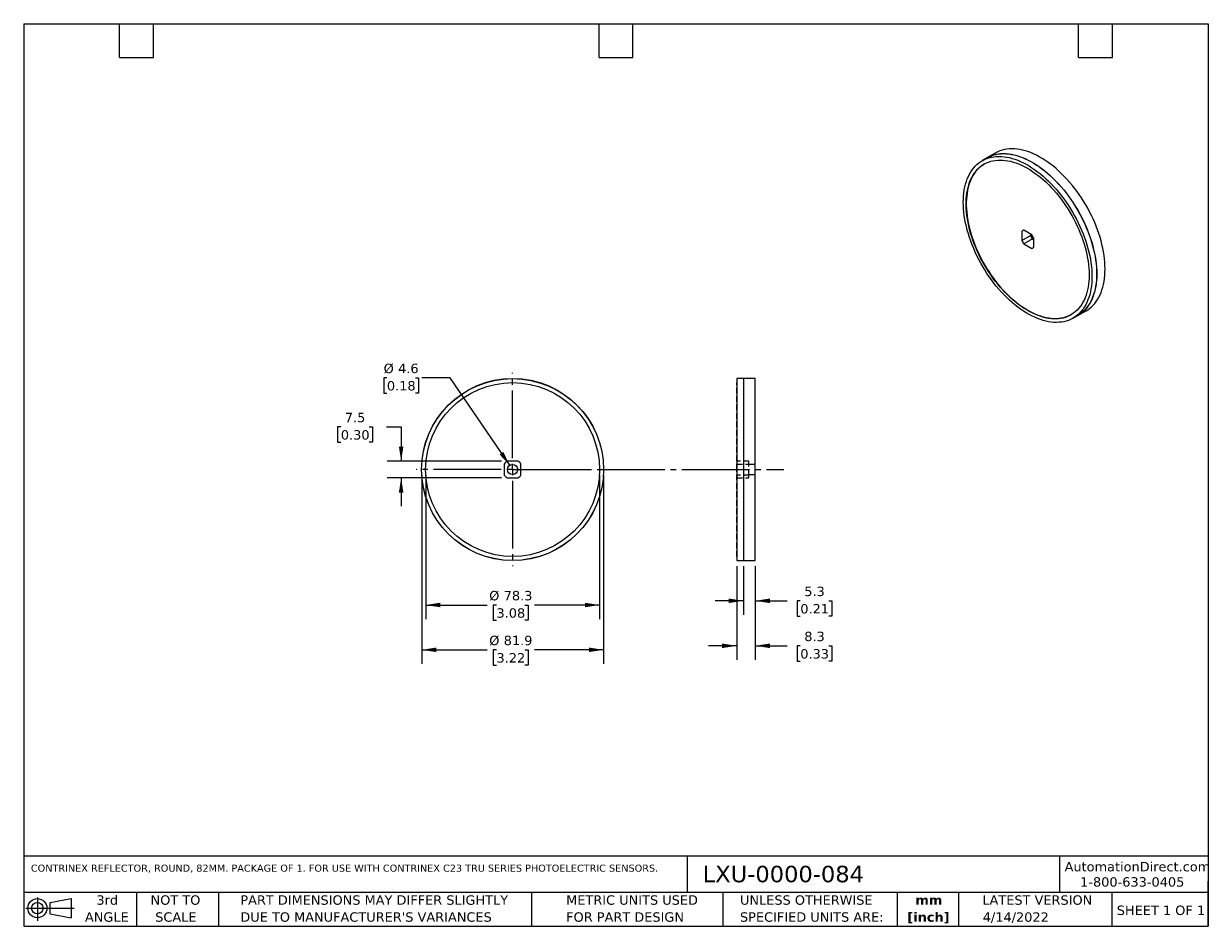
# Model space of a CAD drawing. Header units: millimetres. Extents: x 13 to 546, y 13 to 419.
import ezdxf

# ---------------------------------------------------------------- set-up
doc = ezdxf.new("R2010")
doc.units = ezdxf.units.MM
doc.header["$LTSCALE"] = 2
for name, pattern in [('SLD-Center', [19.05, 15.24, -1.27, 1.27, -1.27]), ('SLD-Dashed', [1.905, 1.27, -0.635]), ('SLD-Solid', [0])]:
    doc.linetypes.add(name, pattern=pattern)
doc.layers.add('CENTER', color=40, linetype='SLD-Center')
doc.layers.add('HIDDEN', color=102, linetype='SLD-Dashed')
doc.layers.add('DIMENSIONS', color=140, linetype='SLD-Solid', lineweight=25)
doc.layers.add('TEXT', color=140, linetype='SLD-Solid', lineweight=25)
doc.styles.add('SLDTEXTSTYLE0', font='VERDANA.TTF')
doc.styles.add('SLDTEXTSTYLE1', font='VERDANAB.TTF')
doc.dimstyles.new('SLDDIMSTYLE0', dxfattribs={"dimtxt": 4.316016, "dimasz": 6.604, "dimexe": 0, "dimexo": 0.0625, "dimgap": 1.079004, "dimtad": 0, "dimtih": 1, "dimtoh": 1, "dimrnd": 1e-09, "dimzin": 12, "dimdsep": 46, "dimtxsty": 'SLDTEXTSTYLE0', "dimsah": 1, "dimcen": 0.09, "dimadec": 0, "dimazin": 3, "dimtfac": 1, "dimtofl": 0, "dimtmove": 0, "dimatfit": 3, "dimfxl": 0, "dimfrac": 2, "dimtolj": 1, "dimtzin": 12, "dimarcsym": 0})
doc.dimstyles.new('SLDDIMSTYLE1', dxfattribs={"dimtxt": 4.316016, "dimasz": 6.604, "dimexe": 0, "dimexo": 0.0625, "dimgap": 1.079004, "dimtad": 0, "dimtih": 1, "dimtoh": 1, "dimrnd": 1e-09, "dimzin": 12, "dimdsep": 46, "dimtxsty": 'SLDTEXTSTYLE0', "dimsah": 1, "dimcen": 0.09, "dimadec": 0, "dimazin": 3, "dimtfac": 1, "dimtmove": 0, "dimatfit": 0, "dimfxl": 0, "dimfrac": 2, "dimtolj": 1, "dimtzin": 12, "dimarcsym": 0})
doc.dimstyles.new('SLDDIMSTYLE2', dxfattribs={"dimtxt": 4.316016, "dimasz": 6.604, "dimexe": 0, "dimexo": 0.0625, "dimgap": 1.079004, "dimtad": 0, "dimtih": 1, "dimtoh": 1, "dimrnd": 1e-09, "dimzin": 12, "dimdsep": 46, "dimtxsty": 'SLDTEXTSTYLE0', "dimsah": 1, "dimcen": 0, "dimadec": 0, "dimazin": 3, "dimtfac": 1, "dimtofl": 0, "dimtmove": 0, "dimatfit": 3, "dimfxl": 0, "dimfrac": 2, "dimtolj": 1, "dimtzin": 12, "dimarcsym": 0})

# ---------------------------------------------------------------- blocks, each defined once
blk = doc.blocks.new('Block11')
at = {"color": 7, "linetype": 'SLD-Solid', "lineweight": 18}
for p, q in [((0, 5.76), (21.75, 5.76)), ((5.18, 10.62), (5.18, 0)), ((10.96, 8.33), (20.35, 10.06)), ((10.96, 3.19), (10.96, 8.33)), ((20.35, 10.06), (20.35, 1.46)), ((10.96, 3.19), (20.35, 1.46))]:
    blk.add_line(p, q, dxfattribs=at)
for radius in [4.3, 2.57]:
    blk.add_circle((5.18, 5.76), radius, dxfattribs=at)
blk = doc.blocks.new('Block12')
at = {"color": 7, "linetype": 'Continuous'}
blk.add_blockref('Block11', (0, 0), dxfattribs=at)
blk = doc.blocks.new('SW_NOTE_0')
at = {"layer": 'TEXT', "color": 0, "char_height": 4.233, "attachment_point": 2, "style": 'SLDTEXTSTYLE1'}
for s, insert in [('mm', (5.69, 5.38)), ('[inch]', (5.52, -2.27))]:
    blk.add_mtext(s, dxfattribs=dict(at, insert=insert))
blk = doc.blocks.new('SW_NOTE_0_1')
at = {"layer": 'TEXT', "color": 0, "char_height": 4.2333, "attachment_point": 1, "style": 'SLDTEXTSTYLE0'}
for s, insert in [('UNLESS OTHERWISE ', (0, 5.38)), ('SPECIFIED UNITS ARE:', (0, -2.27))]:
    blk.add_mtext(s, dxfattribs=dict(at, insert=insert))
blk = doc.blocks.new('SW_NOTE_0_2')
at = {"layer": 'TEXT', "color": 0, "char_height": 4.2333, "attachment_point": 1, "style": 'SLDTEXTSTYLE0'}
for s, insert in [('PART DIMENSIONS MAY DIFFER SLIGHTLY ', (0, 5.38)), ("DUE TO MANUFACTURER'S VARIANCES", (0, -2.27))]:
    blk.add_mtext(s, dxfattribs=dict(at, insert=insert))
blk = doc.blocks.new('SW_NOTE_0_3')
at = {"layer": 'TEXT', "color": 0, "char_height": 4.233, "attachment_point": 2, "style": 'SLDTEXTSTYLE0'}
for s, insert in [('NOT TO', (10.52, 5.38)), ('SCALE', (10.71, -2.27))]:
    blk.add_mtext(s, dxfattribs=dict(at, insert=insert))
blk = doc.blocks.new('SW_NOTE_0_4')
at = {"layer": 'TEXT', "color": 0, "char_height": 4.233, "attachment_point": 2, "style": 'SLDTEXTSTYLE0'}
for s, insert in [('3rd', (4.63, 5.38)), ('ANGLE', (4.44, -2.27))]:
    blk.add_mtext(s, dxfattribs=dict(at, insert=insert))
blk = doc.blocks.new('SW_NOTE_0_5')
at = {"layer": 'TEXT', "color": 0, "char_height": 4.2333, "attachment_point": 1, "style": 'SLDTEXTSTYLE0'}
for s, insert in [('METRIC UNITS USED ', (0, 5.38)), ('FOR PART DESIGN', (0, -2.27))]:
    blk.add_mtext(s, dxfattribs=dict(at, insert=insert))
blk = doc.blocks.new('_D')
at = {"layer": 'DIMENSIONS'}
for p, q in [((193.7, 215.82), (193.7, 151.01)), ((272, 215.82), (272, 151.01)), ((193.7, 157.36), (221.35, 157.36)), ((225.58, 157.36), (224.13, 157.36)), ((224.13, 157.36), (224.13, 150.5)), ((238.4, 157.36), (239.85, 157.36)), ((239.85, 157.36), (239.85, 150.5)), ((272, 157.36), (242.63, 157.36)), ((224.13, 150.5), (225.58, 150.5)), ((239.85, 150.5), (238.4, 150.5))]:
    blk.add_line(p, q, dxfattribs=at)
for points in [[(193.7, 157.36), (200.3, 156.34), (200.3, 158.38)], [(272, 157.36), (265.39, 158.38), (265.39, 156.34)]]:
    blk.add_solid(points, dxfattribs=at)
at = {"layer": 'DIMENSIONS', "char_height": 4.233, "attachment_point": 1, "style": 'SLDTEXTSTYLE0'}
for s, insert in [('%%c', (222.32, 163.7)), ('78.3', (228.84, 163.7)), ('3.08', (225.58, 155.88))]:
    blk.add_mtext(s, dxfattribs=dict(at, insert=insert))
blk = doc.blocks.new('_D_1')
at = {"layer": 'DIMENSIONS'}
for p, q in [((191.9, 215.82), (191.9, 130.84)), ((273.8, 215.82), (273.8, 130.84)), ((191.9, 137.19), (221.35, 137.19)), ((225.58, 137.19), (224.13, 137.19)), ((224.13, 137.19), (224.13, 130.33)), ((238.4, 137.19), (239.85, 137.19)), ((239.85, 137.19), (239.85, 130.33)), ((273.8, 137.19), (242.63, 137.19)), ((224.13, 130.33), (225.58, 130.33)), ((239.85, 130.33), (238.4, 130.33))]:
    blk.add_line(p, q, dxfattribs=at)
for points in [[(191.9, 137.19), (198.5, 136.17), (198.5, 138.2)], [(273.8, 137.19), (267.19, 138.2), (267.19, 136.17)]]:
    blk.add_solid(points, dxfattribs=at)
at = {"layer": 'DIMENSIONS', "char_height": 4.233, "attachment_point": 1, "style": 'SLDTEXTSTYLE0'}
for s, insert in [('%%c', (222.32, 143.53)), ('81.9', (228.84, 143.53)), ('3.22', (225.58, 135.7))]:
    blk.add_mtext(s, dxfattribs=dict(at, insert=insert))
blk = doc.blocks.new('_D_2')
at = {"layer": 'DIMENSIONS'}
for p, q in [((155.5, 237.57), (154.05, 237.57)), ((154.05, 237.57), (154.05, 230.71)), ((168.32, 237.57), (169.77, 237.57)), ((169.77, 237.57), (169.77, 230.71)), ((176.11, 237.57), (182.65, 237.57)), ((182.65, 237.57), (182.65, 222.11)), ((154.05, 230.71), (155.5, 230.71)), ((169.77, 230.71), (168.32, 230.71)), ((227.82, 222.11), (176.3, 222.11)), ((227.82, 214.61), (176.3, 214.61)), ((182.65, 214.61), (182.65, 201.91))]:
    blk.add_line(p, q, dxfattribs=at)
for points in [[(182.65, 222.11), (183.67, 228.71), (181.64, 228.71)], [(182.65, 214.61), (181.64, 208.01), (183.67, 208.01)]]:
    blk.add_solid(points, dxfattribs=at)
at = {"layer": 'DIMENSIONS', "char_height": 4.233, "attachment_point": 1, "style": 'SLDTEXTSTYLE0'}
for s, insert in [('7.5', (157.29, 243.91)), ('0.30', (155.5, 236.09))]:
    blk.add_mtext(s, dxfattribs=dict(at, insert=insert))
blk = doc.blocks.new('_D_3')
at = {"layer": 'DIMENSIONS'}
for p, q in [((176.24, 259.67), (174.79, 259.67)), ((174.79, 259.67), (174.79, 252.81)), ((189.07, 259.67), (190.52, 259.67)), ((190.52, 259.67), (190.52, 252.81)), ((204.67, 259.67), (191.97, 259.67)), ((231.55, 220.26), (204.67, 259.67)), ((174.79, 252.81), (176.24, 252.81)), ((190.52, 252.81), (189.07, 252.81))]:
    blk.add_line(p, q, dxfattribs=at)
blk.add_solid([(231.55, 220.26), (228.67, 226.29), (226.99, 225.14)], dxfattribs=at)
at = {"layer": 'DIMENSIONS', "char_height": 4.233, "attachment_point": 1, "style": 'SLDTEXTSTYLE0'}
for s, insert in [('%%c', (174.78, 266.01)), ('4.6', (181.29, 266.01)), ('0.18', (176.24, 258.19))]:
    blk.add_mtext(s, dxfattribs=dict(at, insert=insert))
blk = doc.blocks.new('SW_CENTERMARKSYMBOL_0')
at = {"layer": 'CENTER', "color": 0}
for p, q in [((0, 5.08), (0, 43.49)), ((-5.08, 0), (-43.49, 0)), ((0, 0), (-2.54, 0)), ((0, 0), (0, 2.54)), ((0, 0), (0, -2.54)), ((0, 0), (2.54, 0)), ((5.08, 0), (43.49, 0)), ((0, -5.08), (0, -43.49))]:
    blk.add_line(p, q, dxfattribs=at)
blk = doc.blocks.new('_D_4')
at = {"layer": 'DIMENSIONS'}
for p, q in [((336.76, 174.82), (336.76, 152.91)), ((342.06, 174.82), (342.06, 152.91)), ((336.76, 159.26), (324.06, 159.26)), ((342.06, 159.26), (356.53, 159.26)), ((362.38, 159.26), (360.93, 159.26)), ((360.93, 159.26), (360.93, 152.4)), ((375.2, 159.26), (376.65, 159.26)), ((376.65, 159.26), (376.65, 152.4)), ((360.93, 152.4), (362.38, 152.4)), ((376.65, 152.4), (375.2, 152.4))]:
    blk.add_line(p, q, dxfattribs=at)
for points in [[(336.76, 159.26), (330.16, 160.28), (330.16, 158.25)], [(342.06, 159.26), (348.67, 158.25), (348.67, 160.28)]]:
    blk.add_solid(points, dxfattribs=at)
at = {"layer": 'DIMENSIONS', "char_height": 4.233, "attachment_point": 1, "style": 'SLDTEXTSTYLE0'}
for s, insert in [('5.3', (364.17, 165.61)), ('0.21', (362.38, 157.78))]:
    blk.add_mtext(s, dxfattribs=dict(at, insert=insert))
blk = doc.blocks.new('_D_5')
at = {"layer": 'DIMENSIONS'}
for p, q in [((333.76, 174.87), (333.76, 132.65)), ((342.06, 174.82), (342.06, 132.65)), ((333.76, 139), (321.06, 139)), ((342.06, 139), (356.53, 139)), ((362.38, 139), (360.93, 139)), ((360.93, 139), (360.93, 132.14)), ((375.2, 139), (376.65, 139)), ((376.65, 139), (376.65, 132.14)), ((360.93, 132.14), (362.38, 132.14)), ((376.65, 132.14), (375.2, 132.14))]:
    blk.add_line(p, q, dxfattribs=at)
for points in [[(333.76, 139), (327.16, 140.01), (327.16, 137.98)], [(342.06, 139), (348.67, 137.98), (348.67, 140.01)]]:
    blk.add_solid(points, dxfattribs=at)
at = {"layer": 'DIMENSIONS', "char_height": 4.233, "attachment_point": 1, "style": 'SLDTEXTSTYLE0'}
for s, insert in [('8.3', (364.17, 145.34)), ('0.33', (362.38, 137.51))]:
    blk.add_mtext(s, dxfattribs=dict(at, insert=insert))

msp = doc.modelspace()

# ---------------------------------------------------------------- linework, layer by layer
for p, q in [((446.395, 358.673), (444.274, 357.448)), ((450.118, 360.879), (446.37, 358.716)), ((463.059, 326.102), (462.166, 325.586)), ((462.166, 325.586), (462.166, 321.524)), ((466.577, 324.071), (463.059, 326.102)), ((462.166, 321.524), (465.985, 323.728)), ((466.877, 322.182), (463.059, 319.978)), ((465.985, 324.413), (465.985, 323.728)), ((466.877, 322.182), (467.47, 321.84)), ((467.47, 318.462), (467.47, 322.525)), ((463.059, 319.978), (466.577, 317.947)), ((466.577, 317.947), (467.469, 318.462)), ((487.367, 287.7), (491.115, 289.863)), ((485.221, 286.519), (487.342, 287.743)), ((336.762, 259.31), (333.762, 259.31)), ((333.762, 259.31), (333.762, 218.36)), ((342.062, 259.36), (336.762, 259.36)), ((336.762, 259.36), (336.762, 218.36)), ((342.062, 218.36), (342.062, 259.36)), ((229.096, 220.848), (229.096, 215.873)), ((235.333, 222.11), (230.358, 222.11)), ((236.596, 215.873), (236.596, 220.848)), ((230.358, 214.61), (235.333, 214.61)), ((333.762, 218.36), (333.762, 177.41)), ((336.762, 218.36), (336.762, 177.36)), ((342.062, 177.36), (342.062, 218.36)), ((333.762, 177.41), (336.762, 177.41)), ((336.762, 177.36), (342.062, 177.36))]:
    msp.add_line(p, q)
at = {"flags": 128}
for points in [[(499.608, 308.635), (499.579, 310.132), (499.494, 311.659), (499.353, 313.213), (499.155, 314.791), (498.901, 316.389), (498.592, 318.005), (498.228, 319.636), (497.81, 321.277), (497.339, 322.927), (496.816, 324.582), (496.241, 326.238), (495.616, 327.892), (494.942, 329.541), (494.221, 331.182), (493.453, 332.812), (492.641, 334.428), (491.785, 336.025), (490.888, 337.602), (489.952, 339.154), (488.977, 340.68), (487.967, 342.176), (486.922, 343.639), (485.846, 345.066), (484.74, 346.455), (483.606, 347.802), (482.447, 349.105), (481.265, 350.362), (480.062, 351.57), (478.84, 352.727), (477.602, 353.83), (476.351, 354.878), (475.088, 355.867), (473.817, 356.797), (472.539, 357.666), (471.258, 358.471), (469.975, 359.212), (468.693, 359.886), (467.416, 360.493), (466.144, 361.031), (464.882, 361.499), (463.63, 361.896), (462.392, 362.222), (461.171, 362.476), (459.968, 362.657), (458.785, 362.765), (457.626, 362.8), (456.492, 362.762), (455.386, 362.65), (454.31, 362.466), (453.266, 362.209), (452.255, 361.879), (451.281, 361.479), (450.344, 361.007), (450.118, 360.879)], [(493.703, 305.267), (493.675, 303.805), (493.59, 302.378), (493.449, 300.989), (493.251, 299.641), (492.998, 298.337), (492.689, 297.08), (492.325, 295.871), (491.908, 294.713), (491.437, 293.609), (490.915, 292.56), (490.341, 291.569), (489.716, 290.637), (489.043, 289.767), (488.323, 288.96), (487.556, 288.217), (486.745, 287.541), (485.89, 286.931), (484.995, 286.391), (484.059, 285.92), (483.086, 285.52), (482.077, 285.191), (481.034, 284.934), (479.959, 284.75), (478.854, 284.639), (477.721, 284.601), (476.564, 284.635), (475.383, 284.743), (474.181, 284.924), (472.961, 285.178), (471.725, 285.503), (470.475, 285.9), (469.214, 286.368), (467.944, 286.905), (466.668, 287.511), (465.388, 288.184), (464.107, 288.924), (462.827, 289.728), (461.551, 290.596), (460.281, 291.525), (459.02, 292.513), (457.77, 293.559), (456.534, 294.661), (455.313, 295.816), (454.112, 297.023), (452.931, 298.278), (451.773, 299.58), (450.641, 300.926), (449.536, 302.313), (448.461, 303.738), (447.418, 305.199), (446.409, 306.693), (445.435, 308.217), (444.5, 309.768), (443.604, 311.343), (442.75, 312.938), (441.938, 314.552), (441.172, 316.179), (440.451, 317.819), (439.778, 319.466), (439.154, 321.118), (438.58, 322.772), (438.057, 324.425), (437.587, 326.072), (437.169, 327.712), (436.806, 329.34), (436.497, 330.954), (436.244, 332.551), (436.046, 334.127), (435.905, 335.679), (435.82, 337.204), (435.791, 338.699), (435.82, 340.162), (435.905, 341.589), (436.046, 342.978), (436.244, 344.325), (436.497, 345.629), (436.806, 346.887), (437.169, 348.096), (437.587, 349.254), (438.057, 350.358), (438.58, 351.407), (439.154, 352.398), (439.778, 353.33), (440.451, 354.2), (441.172, 355.007), (441.938, 355.75), (442.75, 356.426), (443.604, 357.035), (444.5, 357.576), (445.435, 358.047), (446.409, 358.447), (447.418, 358.776), (448.461, 359.032), (449.536, 359.217), (450.641, 359.328), (451.773, 359.366), (452.931, 359.331), (454.112, 359.223), (455.313, 359.042), (456.534, 358.789), (457.77, 358.463), (459.02, 358.067), (460.281, 357.599), (461.551, 357.062), (462.827, 356.456), (464.107, 355.782), (465.388, 355.043), (466.668, 354.238), (467.944, 353.371), (469.214, 352.442), (470.475, 351.454), (471.725, 350.407), (472.961, 349.306), (474.181, 348.15), (475.383, 346.944), (476.564, 345.688), (477.721, 344.386), (478.854, 343.041), (479.959, 341.654), (481.034, 340.229), (482.077, 338.767), (483.086, 337.273), (484.059, 335.75), (484.995, 334.199), (485.89, 332.624), (486.745, 331.028), (487.556, 329.415), (488.323, 327.787), (489.043, 326.148), (489.716, 324.501), (490.341, 322.848), (490.915, 321.194), (491.437, 319.542), (491.908, 317.894), (492.325, 316.255), (492.689, 314.626), (492.998, 313.012), (493.251, 311.416), (493.449, 309.84), (493.59, 308.288), (493.675, 306.763), (493.703, 305.267)], [(492.43, 306.002), (492.402, 304.574), (492.317, 303.181), (492.176, 301.827), (491.979, 300.514), (491.726, 299.245), (491.419, 298.022), (491.056, 296.848), (490.64, 295.726), (490.171, 294.657), (489.65, 293.644), (489.078, 292.689), (488.457, 291.794), (487.787, 290.96), (487.07, 290.19), (486.307, 289.485), (485.5, 288.846), (484.651, 288.275), (483.761, 287.773), (482.833, 287.34), (481.867, 286.979), (480.867, 286.689), (479.833, 286.471), (478.769, 286.325), (477.676, 286.253), (476.557, 286.253), (475.413, 286.326), (474.248, 286.473), (473.063, 286.691), (471.862, 286.982), (470.646, 287.345), (469.417, 287.778), (468.18, 288.281), (466.935, 288.853), (465.686, 289.492), (464.434, 290.198), (463.184, 290.969), (461.937, 291.804), (460.695, 292.699), (459.462, 293.655), (458.239, 294.669), (457.03, 295.738), (455.836, 296.861), (454.661, 298.036), (453.507, 299.259), (452.375, 300.529), (451.268, 301.842), (450.19, 303.197), (449.14, 304.59), (448.123, 306.018), (447.14, 307.48), (446.193, 308.97), (445.283, 310.488), (444.414, 312.029), (443.585, 313.59), (442.801, 315.168), (442.061, 316.761), (441.367, 318.364), (440.721, 319.974), (440.124, 321.589), (439.578, 323.204), (439.082, 324.817), (438.64, 326.424), (438.25, 328.022), (437.915, 329.607), (437.635, 331.177), (437.41, 332.728), (437.241, 334.258), (437.128, 335.762), (437.071, 337.238), (437.071, 338.683), (437.128, 340.094), (437.241, 341.467), (437.41, 342.801), (437.635, 344.093), (437.915, 345.339), (438.25, 346.538), (438.64, 347.686), (439.082, 348.782), (439.578, 349.823), (440.124, 350.807), (440.721, 351.733), (441.367, 352.597), (442.061, 353.4), (442.801, 354.137), (443.585, 354.81), (444.414, 355.415), (445.283, 355.952), (446.193, 356.419), (447.14, 356.816), (448.123, 357.142), (449.14, 357.396), (450.19, 357.578), (451.268, 357.687), (452.375, 357.723), (453.507, 357.686), (454.661, 357.576), (455.836, 357.394), (457.03, 357.139), (458.239, 356.812), (459.462, 356.414), (460.695, 355.946), (461.937, 355.408), (463.184, 354.802), (464.434, 354.129), (465.686, 353.391), (466.935, 352.588), (468.18, 351.723), (469.417, 350.797), (470.646, 349.812), (471.862, 348.77), (473.063, 347.674), (474.248, 346.525), (475.413, 345.325), (476.557, 344.079), (477.676, 342.787), (478.769, 341.452), (479.833, 340.078), (480.867, 338.667), (481.867, 337.222), (482.833, 335.745), (483.761, 334.241), (484.651, 332.711), (485.5, 331.16), (486.307, 329.589), (487.07, 328.004), (487.787, 326.406), (488.457, 324.799), (489.078, 323.186), (489.65, 321.57), (490.171, 319.956), (490.64, 318.346), (491.056, 316.743), (491.419, 315.151), (491.726, 313.572), (491.979, 312.011), (492.176, 310.471), (492.317, 308.954), (492.402, 307.463), (492.43, 306.002)], [(445.383, 358.088), (445.7, 358.303), (446.597, 358.844), (447.533, 359.315), (448.508, 359.716), (449.518, 360.045), (450.562, 360.302), (451.639, 360.487), (452.745, 360.598), (453.879, 360.636), (455.038, 360.602), (456.22, 360.493), (457.423, 360.312), (458.645, 360.058), (459.883, 359.733), (461.134, 359.335), (462.397, 358.867), (463.668, 358.329), (464.946, 357.722), (466.227, 357.048), (467.51, 356.308), (468.791, 355.502), (470.069, 354.634), (471.34, 353.704), (472.603, 352.714), (473.855, 351.667), (475.092, 350.564), (476.314, 349.407), (477.517, 348.199), (478.699, 346.942), (479.859, 345.638), (480.992, 344.291), (482.098, 342.903), (483.175, 341.475), (484.219, 340.013), (485.23, 338.517), (486.204, 336.991), (487.141, 335.438), (488.037, 333.862), (488.893, 332.264), (489.705, 330.649), (490.473, 329.019), (491.194, 327.378), (491.868, 325.728), (492.493, 324.074), (493.068, 322.418), (493.591, 320.764), (494.062, 319.114), (494.48, 317.472), (494.844, 315.842), (495.153, 314.226), (495.407, 312.628), (495.605, 311.05), (495.747, 309.496), (495.832, 307.969), (495.86, 306.472)], [(446.395, 358.673), (446.621, 358.8), (447.557, 359.271), (448.53, 359.671), (449.539, 360), (450.582, 360.257), (451.657, 360.441), (452.762, 360.553), (453.894, 360.591), (455.052, 360.556), (456.233, 360.448), (457.435, 360.267), (458.655, 360.014), (459.891, 359.688), (461.141, 359.291), (462.402, 358.824), (463.672, 358.286), (464.948, 357.68), (466.228, 357.007), (467.509, 356.267), (468.789, 355.463), (470.065, 354.596), (471.335, 353.667), (472.596, 352.678), (473.846, 351.632), (475.082, 350.53), (476.302, 349.375), (477.504, 348.168), (478.685, 346.913), (479.843, 345.611), (480.975, 344.265), (482.08, 342.879), (483.155, 341.453), (484.198, 339.992), (485.207, 338.498), (486.18, 336.974), (487.116, 335.423), (488.012, 333.849), (488.866, 332.253), (489.677, 330.64), (490.444, 329.012), (491.165, 327.373), (491.838, 325.725), (492.462, 324.073), (493.036, 322.419), (493.559, 320.767), (494.029, 319.119), (494.447, 317.479), (494.81, 315.851), (495.119, 314.237), (495.372, 312.64), (495.57, 311.065), (495.711, 309.513), (495.796, 307.987), (495.825, 306.492)], [(445.209, 355.91), (444.484, 355.456), (443.656, 354.85), (442.871, 354.178), (442.131, 353.44), (441.438, 352.638), (440.792, 351.774), (440.195, 350.848), (439.648, 349.864), (439.153, 348.823), (438.71, 347.727), (438.321, 346.579), (437.986, 345.38), (437.705, 344.134), (437.48, 342.842), (437.311, 341.508), (437.198, 340.135), (437.142, 338.724), (437.142, 337.279), (437.198, 335.803), (437.311, 334.299), (437.48, 332.769), (437.705, 331.218), (437.986, 329.648), (438.321, 328.062), (438.71, 326.464), (439.153, 324.857), (439.648, 323.245), (440.195, 321.629), (440.792, 320.015), (441.438, 318.405), (442.131, 316.802), (442.871, 315.209), (443.656, 313.631), (444.484, 312.07), (445.354, 310.529), (446.263, 309.011), (447.211, 307.52), (448.194, 306.059), (449.211, 304.631), (450.26, 303.238), (451.339, 301.883), (452.446, 300.569), (453.577, 299.3), (454.732, 298.076), (455.907, 296.902), (457.101, 295.779), (458.31, 294.71), (459.532, 293.696), (460.766, 292.74), (462.007, 291.844), (463.255, 291.01), (464.505, 290.239), (465.756, 289.533), (467.006, 288.894), (468.25, 288.322), (469.488, 287.819), (470.716, 287.386), (471.933, 287.023), (473.134, 286.732), (474.319, 286.514), (475.484, 286.367), (476.628, 286.294), (477.747, 286.293), (478.84, 286.366), (479.904, 286.511), (480.938, 286.729), (481.938, 287.02), (482.904, 287.381), (483.832, 287.814), (484.356, 288.098)], [(495.86, 306.472), (495.832, 305.007), (495.747, 303.578), (495.605, 302.188), (495.407, 300.839), (495.153, 299.533), (494.844, 298.274), (494.48, 297.064), (494.062, 295.905), (493.591, 294.799), (493.068, 293.749), (492.493, 292.756), (491.868, 291.824), (491.194, 290.952), (490.473, 290.144), (489.705, 289.4), (488.893, 288.723), (488.037, 288.113), (487.141, 287.572), (486.33, 287.159)], [(495.825, 306.492), (495.796, 305.029), (495.711, 303.602), (495.57, 302.214), (495.372, 300.866), (495.119, 299.562), (494.81, 298.304), (494.447, 297.096), (494.029, 295.938), (493.559, 294.833), (493.036, 293.785), (492.462, 292.793), (491.838, 291.862), (491.165, 290.991), (490.444, 290.184), (489.677, 289.442), (488.866, 288.765), (488.012, 288.156), (487.342, 287.743)], [(491.115, 289.863), (491.785, 290.277), (492.641, 290.887), (493.453, 291.564), (494.221, 292.307), (494.942, 293.116), (495.616, 293.987), (496.241, 294.92), (496.816, 295.912), (497.339, 296.962), (497.81, 298.068), (498.228, 299.227), (498.592, 300.437), (498.901, 301.697), (499.155, 303.002), (499.353, 304.351), (499.494, 305.742), (499.579, 307.171), (499.608, 308.635)]]:
    msp.add_lwpolyline(points, dxfattribs=at)
for radius in [41, 40.95, 39.15, 2.3]:
    msp.add_circle((232.846, 218.36), radius)
for centre, radius, start, end in [((463.336, 324.592), 1.535, 100.3797, 139.63106), ((469.265, 324.592), 7.734, 203.37116, 216.62884), ((473.084, 326.796), 7.734, 203.37116, 216.62884), ((460.371, 319.457), 7.734, 23.37116, 36.62884), ((466.3, 319.456), 1.535, 280.3797, 319.63106), ((232.846, 218.36), 4.5, 123.55731, 146.44269), ((232.846, 218.36), 4.5, 33.55731, 56.44269), ((232.846, 218.36), 4.5, 213.55731, 236.44269), ((232.846, 218.36), 4.5, 303.55731, 326.44269)]:
    msp.add_arc(centre, radius, start, end)
at = {"layer": 'CENTER'}
msp.add_line((232.846, 218.36), (355.038, 218.36), dxfattribs=at)
at = {"layer": 'HIDDEN'}
for p, q in [((333.862, 257.51), (333.762, 257.51)), ((333.862, 218.36), (333.862, 257.51)), ((339.262, 222.11), (333.862, 222.11)), ((333.862, 220.848), (339.262, 220.848)), ((339.262, 220.848), (339.262, 222.11)), ((339.262, 215.873), (339.262, 220.848)), ((342.062, 220.66), (339.262, 220.66)), ((333.862, 179.21), (333.862, 218.36)), ((339.262, 215.873), (333.862, 215.873)), ((333.862, 214.61), (339.262, 214.61)), ((339.262, 216.06), (342.062, 216.06)), ((339.262, 214.61), (339.262, 215.873)), ((333.762, 179.21), (333.862, 179.21))]:
    msp.add_line(p, q, dxfattribs=at)
at = {"layer": 'TEXT'}
for p, q in [((12.7, 419.1), (546.1, 419.1)), ((12.7, 419.1), (12.7, 12.7)), ((55.88, 403.86), (55.88, 419.1)), ((71.12, 403.86), (71.12, 419.1)), ((271.78, 403.86), (271.78, 419.1)), ((287.02, 403.86), (287.02, 419.1)), ((487.68, 403.86), (487.68, 419.1)), ((502.92, 403.86), (502.92, 419.1)), ((546.1, 419.1), (546.1, 12.7)), ((55.88, 403.86), (71.12, 403.86)), ((271.78, 403.86), (287.02, 403.86)), ((487.68, 403.86), (502.92, 403.86)), ((546.1, 44.252), (12.7, 44.252)), ((311.518, 44.252), (311.518, 27.94)), ((479.151, 44.252), (479.151, 27.94)), ((546.1, 12.7), (546.1, 33.02)), ((546.1, 27.94), (12.7, 27.94)), ((63.5, 27.94), (63.5, 12.7)), ((100.423, 27.94), (100.423, 12.7)), ((241.293, 27.94), (241.293, 12.7)), ((327.56, 27.94), (327.56, 12.7)), ((406.049, 27.94), (406.049, 12.7)), ((433.624, 27.94), (433.624, 12.7)), ((502.697, 27.94), (502.697, 12.7)), ((12.7, 12.7), (546.1, 12.7))]:
    msp.add_line(p, q, dxfattribs=at)

# ---------------------------------------------------------------- block references
at = {"layer": 'CENTER'}
msp.add_blockref('SW_CENTERMARKSYMBOL_0', (232.846, 218.36), dxfattribs=at)
at = {"layer": 'TEXT'}
for name, p in [('SW_NOTE_0_4', (45.695, 21.271)), ('SW_NOTE_0_3', (70.514, 21.271)), ('SW_NOTE_0_2', (110.239, 21.271)), ('SW_NOTE_0_5', (256.957, 21.271)), ('SW_NOTE_0_1', (335.216, 21.271)), ('Block12', (13.676, 15.108)), ('SW_NOTE_0', (414.572, 21.266))]:
    msp.add_blockref(name, p, dxfattribs=at)

# ---------------------------------------------------------------- texts
at = {"layer": 'TEXT', "style": 'SLDTEXTSTYLE0'}
for s, insert, char_height, attachment_point in [('CONTRINEX REFLECTOR, ROUND, 82MM. PACKAGE OF 1. FOR USE WITH CONTRINEX C23 TRU SERIES PHOTOELECTRIC SENSORS.', (15.931, 40.464), 3.175, 1), ('LXU-0000-084', (318.415, 39.95), 7.40833, 1), ('AutomationDirect.com', (481.39, 41.673), 4.23333, 1), ('1-800-633-0405', (488.383, 34.794), 4.23333, 1), ('LATEST VERSION', (469.104, 26.648), 4.23333, 2), ('SHEET 1 OF 1', (504.883, 22.023), 4.23333, 1), ('4/14/2022', (459.403, 18.975), 4.2333, 2)]:
    msp.add_mtext(s, dxfattribs=dict(at, insert=insert, char_height=char_height, attachment_point=attachment_point))

# ---------------------------------------------------------------- dimensions: what is measured, and where the dimension line sits
at = {"layer": 'DIMENSIONS'}
dim = msp.add_diameter_dim_2p(p1=(234.142, 216.46), p2=(231.55, 220.26), dimstyle='SLDDIMSTYLE2', dxfattribs=at)
dim.commit()
dim.dimension.update_dxf_attribs({"geometry": '_D_3', "text_midpoint": (182.654, 259.671), "dimtype": 163})
dim = msp.add_linear_dim(base=(182.654, 214.61), p1=(230.358, 222.11), p2=(230.358, 214.61), angle=90, dimstyle='SLDDIMSTYLE1', dxfattribs=at)
dim.commit()
dim.dimension.update_dxf_attribs({"geometry": '_D_2', "text_midpoint": (182.654, 237.571), "dimtype": 160})
for base, p1, p2, picture, middle in [((273.796, 137.186), (191.896, 218.36), (273.796, 218.36), '_D_1', (231.991, 137.186)), ((271.996, 157.36), (193.696, 218.36), (271.996, 218.36), '_D', (231.991, 157.36))]:
    dim = msp.add_linear_dim(base=base, p1=p1, p2=p2, text='%%c<>', dimstyle='SLDDIMSTYLE0', dxfattribs=at)
    dim.commit()
    dim.dimension.update_dxf_attribs({"geometry": picture, "text_midpoint": middle, "dimtype": 160})
for base, p1, picture, middle in [((342.062, 138.996), (333.762, 177.41), '_D_5', (368.79, 138.996)), ((342.062, 159.262), (336.762, 177.36), '_D_4', (368.79, 159.262))]:
    dim = msp.add_linear_dim(base=base, p1=p1, p2=(342.062, 177.36), dimstyle='SLDDIMSTYLE1', dxfattribs=at)
    dim.commit()
    dim.dimension.update_dxf_attribs({"geometry": picture, "text_midpoint": middle, "dimtype": 160})

doc.saveas('drawing.dxf')
